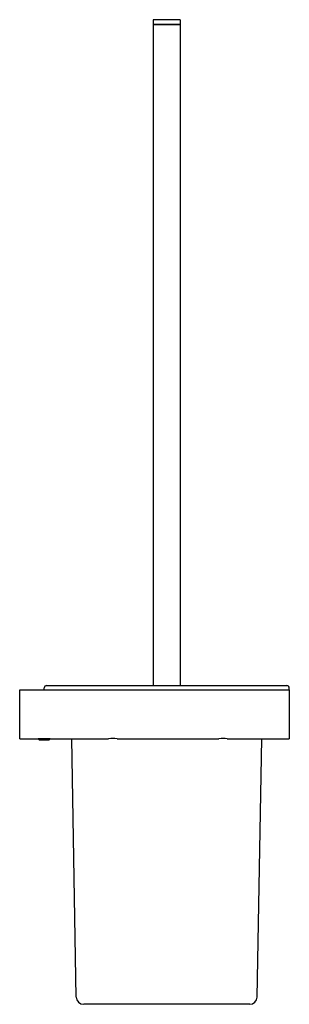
# Model space of a CAD drawing. Header units: millimetres. Extents: x 3646.356 to 3646.466, y 1654.492 to 1654.893.
import ezdxf

# ---------------------------------------------------------------- set-up
doc = ezdxf.new("R2010")
doc.units = ezdxf.units.MM
doc.layers.add('Sanindusa', color=3, linetype='Continuous')

msp = doc.modelspace()

# ---------------------------------------------------------------- linework, layer by layer
at = {"layer": 'Sanindusa'}
for p, q in [((3646.410970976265, 1654.893167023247), (3646.410970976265, 1654.891167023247)), ((3646.421970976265, 1654.893167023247), (3646.410970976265, 1654.893167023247)), ((3646.410970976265, 1654.891167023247), (3646.410970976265, 1654.621667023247)), ((3646.410970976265, 1654.891167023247), (3646.421970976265, 1654.891167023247)), ((3646.421970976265, 1654.891167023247), (3646.410970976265, 1654.891167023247)), ((3646.421970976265, 1654.893167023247), (3646.421970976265, 1654.891167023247)), ((3646.421970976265, 1654.891167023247), (3646.421970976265, 1654.621667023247)), ((3646.367470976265, 1654.621667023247), (3646.416470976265, 1654.621667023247)), ((3646.416470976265, 1654.621667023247), (3646.465470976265, 1654.621667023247)), ((3646.356473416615, 1654.61995760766), (3646.466473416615, 1654.61995760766)), ((3646.356473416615, 1654.59995760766), (3646.356473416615, 1654.61995760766)), ((3646.366470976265, 1654.61995760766), (3646.366470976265, 1654.620667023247)), ((3646.466470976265, 1654.61995760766), (3646.466470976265, 1654.620667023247)), ((3646.466473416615, 1654.61995760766), (3646.466473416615, 1654.59995760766)), ((3646.356473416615, 1654.59995760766), (3646.363973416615, 1654.59995760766)), ((3646.363973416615, 1654.59994810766), (3646.363973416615, 1654.59995760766)), ((3646.364463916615, 1654.59945760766), (3646.363973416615, 1654.59994810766)), ((3646.367073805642, 1654.59994810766), (3646.363973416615, 1654.59994810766)), ((3646.364463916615, 1654.59945760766), (3646.368482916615, 1654.59945760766)), ((3646.368973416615, 1654.59994810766), (3646.367073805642, 1654.59994810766)), ((3646.368482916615, 1654.59945760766), (3646.368973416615, 1654.59994810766)), ((3646.368973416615, 1654.59995760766), (3646.392762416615, 1654.59995760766)), ((3646.368973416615, 1654.59994810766), (3646.368973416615, 1654.59995760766)), ((3646.379579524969, 1654.494614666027), (3646.377740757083, 1654.59995760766)), ((3646.396184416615, 1654.59995760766), (3646.437762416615, 1654.59995760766)), ((3646.441184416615, 1654.59995760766), (3646.466473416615, 1654.59995760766)), ((3646.453362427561, 1654.494614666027), (3646.455201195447, 1654.59995760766)), ((3646.416470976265, 1654.491667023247), (3646.382579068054, 1654.491667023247)), ((3646.450362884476, 1654.491667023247), (3646.416470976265, 1654.491667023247))]:
    msp.add_line(p, q, dxfattribs=at)
for centre, radius, start, end in [((3646.367470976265, 1654.620667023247), 0.001, 90, 180), ((3646.465470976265, 1654.620667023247), 0.001, 0, 90), ((3646.394473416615, 1654.590105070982), 0.00999999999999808, 80.14821846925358, 99.85178153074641), ((3646.439473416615, 1654.590105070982), 0.009999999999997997, 80.14821846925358, 99.85178153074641), ((3646.382579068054, 1654.494667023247), 0.003, 180.9999999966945, 270), ((3646.450362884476, 1654.494667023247), 0.003, 270, 359.0000000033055)]:
    msp.add_arc(centre, radius, start, end, dxfattribs=at)

doc.saveas('drawing.dxf')
